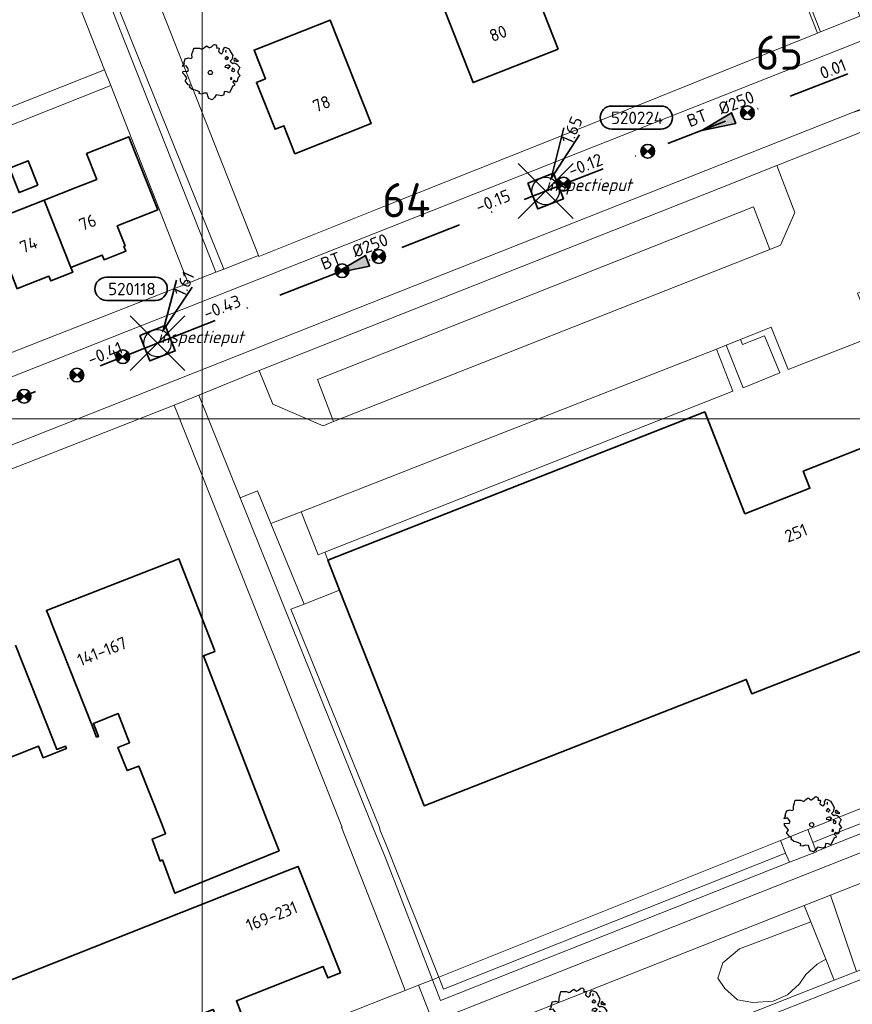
# Model space of a CAD drawing. Header units: metres. Extents: x 152391 to 157968, y 462336 to 467280.
# Tile 225 of 256: x 154960 to 155051, y 464480 to 464588. Entities that reach past the tile are written whole.
import ezdxf
from ezdxf.enums import TextEntityAlignment as Align

# ---------------------------------------------------------------- set-up
doc = ezdxf.new("R2010")
doc.units = ezdxf.units.M
doc.header["$LTSCALE"] = 0.75
doc.header["$PDMODE"] = 3
doc.header["$PDSIZE"] = 3
doc.linetypes.add('RI-VWA_BETON', pattern=[19, 9, -5, 0, -5])
doc.layers.get('0').update_dxf_attribs({"lineweight": 25})
doc.layers.get('defpoints').update_dxf_attribs({"lineweight": 25})
for name, color, linetype, lineweight in [('B-GV-GR-BOOM-S', 252, 'Continuous', 25), ('B-WE-GR-BEPLANTING_CULTUUR_BOSPLANTSOEN-GV', 251, 'Continuous', 18), ('B-WE-GR-BEPLANTING_CULTUUR_HEESTERS-GV', 251, 'Continuous', 18), ('B-WE-GR-GROENVOORZIENING-GV', 251, 'Continuous', 18), ('B-WE-GR-HAAG-GV', 251, 'Continuous', 13), ('B-WE-OG-BEBOUWING-GV', 6, 'Continuous', 35), ('B-WE-OG-BEBOUWING-T18', 1, 'Continuous', 18), ('B-WE-OG-TERREIN_CULTUURSCHEIDING-GV', 251, 'Continuous', 18), ('B-WE-VH-VERHARDING_ASFALT-GV', 251, 'Continuous', 18), ('B-WE-VH-VERHARDING_BETONSTRAATSTEEN-GV', 251, 'Continuous', 18), ('B-WE-VH-VERHARDING_TEGEL-GV', 251, 'Continuous', 18), ('N-OI-RI-T50', 130, 'Continuous', 50), ('N-OI-RI-VWA_PUTNUMMER-S @ 0.75', 36, 'Continuous', 35), ('N-OI-RI-VWA_RIOOLPUT_INSPECTIEPUT-S', 36, 'Continuous', 35), ('N-OI-RI-VWA_STROOMRICHTING-S @ 0.75', 36, 'Continuous', 35), ('N-OI-RI-VWA_TRANSPORTLEIDING_BETON_250-G', 36, 'RI-VWA_BETON', 35)]:
    doc.layers.add(name, color=color, linetype=linetype, lineweight=lineweight)
doc.layers.add('inspectieput', color=7, linetype='Continuous', plot=False)
doc.layers.add('N-OI-RI-VRIJVERVAL_HULPSTUK-S', color=210, linetype='Continuous', lineweight=35, plot=False)
doc.layers.add('X-XX-AL-TEKENBLAD_HULPLIJN-G', color=7, linetype='Continuous', lineweight=18, plot=False)
doc.styles.add('NLCS-ISO', font='isocpeur.ttf')
doc.styles.add('NLCS-ISO-M750-T18', font='NLCS-ISO.ttf', dxfattribs={"height": 1.35})
doc.styles.add('NLCS-ISO-M750-T18_CURSIEF', font='NLCS-ISO.ttf', dxfattribs={"oblique": 15, "height": 1.35})
doc.styles.add('NLCS-ISO-M750-T50', font='NLCS-ISO.ttf', dxfattribs={"height": 3.75})

# ---------------------------------------------------------------- blocks, each defined once
blk = doc.blocks.new('*U113')
at = {"ltscale": 0.1}
blk.add_hatch(color=256, dxfattribs=at).paths.add_polyline_path([(-2.5, 0), (2.5, -0.83), (2.5, 0.83)])
at = {"ltscale": 0.1, "flags": 128}
blk.add_lwpolyline([(-2.5, 0), (2.5, -0.83), (2.5, 0.83)], close=True, dxfattribs=at)
at = {"ltscale": 0.1, "style": 'NLCS-ISO'}
for tag, p in [('BOBL', (-17.58, 0)), ('MAT', (-1, 0.5))]:
    blk.add_attdef(tag, text='', height=1.8, dxfattribs=at).set_placement(p, align=Align.BOTTOM_RIGHT)
for tag, p in [('DIA', (1, 0.5)), ('BOBR', (16.63, 0))]:
    blk.add_attdef(tag, text='', height=1.8, dxfattribs=at).set_placement(p, align=Align.BOTTOM_LEFT)
at = {"layer": 'defpoints', "ltscale": 0.1, "style": 'NLCS-ISO', "flags": 1}
blk.add_attdef('JVA', text='', height=1.8, dxfattribs=at).set_placement((0, -1), align=Align.TOP_CENTER)
blk = doc.blocks.new('*U154')
at = {"ltscale": 0.1}
blk.add_hatch(color=256, dxfattribs=at).paths.add_polyline_path([(-2.5, 0), (2.5, -0.83), (2.5, 0.83)])
at = {"ltscale": 0.1, "flags": 128}
blk.add_lwpolyline([(-2.5, 0), (2.5, -0.83), (2.5, 0.83)], close=True, dxfattribs=at)
at = {"ltscale": 0.1, "style": 'NLCS-ISO'}
for tag, p in [('BOBL', (-16.9, 0)), ('MAT', (-1, 0.5))]:
    blk.add_attdef(tag, text='', height=1.8, dxfattribs=at).set_placement(p, align=Align.BOTTOM_RIGHT)
for tag, p in [('DIA', (1, 0.5)), ('BOBR', (20.1, -0.01))]:
    blk.add_attdef(tag, text='', height=1.8, dxfattribs=at).set_placement(p, align=Align.BOTTOM_LEFT)
at = {"layer": 'defpoints', "ltscale": 0.1, "style": 'NLCS-ISO', "flags": 1}
blk.add_attdef('JVA', text='', height=1.8, dxfattribs=at).set_placement((0, -1), align=Align.TOP_CENTER)
blk = doc.blocks.new('*U155')
at = {"ltscale": 0.1}
blk.add_hatch(color=256, dxfattribs=at).paths.add_polyline_path([(-2.5, 0), (2.5, -0.83), (2.5, 0.83)])
at = {"ltscale": 0.1, "flags": 128}
blk.add_lwpolyline([(-2.5, 0), (2.5, -0.83), (2.5, 0.83)], close=True, dxfattribs=at)
at = {"ltscale": 0.1, "style": 'NLCS-ISO'}
for tag, p in [('BOBL', (-23.79, 0)), ('MAT', (-1, 0.5))]:
    blk.add_attdef(tag, text='', height=1.8, dxfattribs=at).set_placement(p, align=Align.BOTTOM_RIGHT)
for tag, p in [('DIA', (1, 0.5)), ('BOBR', (22.85, -0.01))]:
    blk.add_attdef(tag, text='', height=1.8, dxfattribs=at).set_placement(p, align=Align.BOTTOM_LEFT)
at = {"layer": 'defpoints', "ltscale": 0.1, "style": 'NLCS-ISO', "flags": 1}
blk.add_attdef('JVA', text='', height=1.8, dxfattribs=at).set_placement((0, -1), align=Align.TOP_CENTER)
blk = doc.blocks.new('B-SRI-PUT_VWA-SO')
at = {"flags": 128}
blk.add_lwpolyline([(-2, 2), (2, 2), (2, -2), (-2, -2)], close=True, dxfattribs=at)
at = {"lineweight": -3, "flags": 128}
blk.add_lwpolyline([(2, -2), (2, 2), (-2, 2), (-2, -2)], close=True, dxfattribs=at)
at = {"lineweight": -3}
blk.add_circle((0, 0), 2, dxfattribs=at)
blk = doc.blocks.new('*U214')
for q in [(2.65, 9.21), (4.94, 8.21)]:
    blk.add_line((0.8, 1.83), q)
blk.add_lwpolyline([(16.81, 12.39), (9.65, 12.39, 1), (9.65, 9.01), (16.81, 9.01, 1)], format="xyb", close=True)
at = {"ltscale": 0.1, "style": 'NLCS-ISO'}
blk.add_attdef('PUTHGT', text='', height=1.8, rotation=66.4409, dxfattribs=at).set_placement((3.03, 7.02), align=Align.MIDDLE_LEFT)
blk.add_attdef('PUTNR', text='', height=1.8, dxfattribs=at).set_placement((13.33, 10.67), align=Align.MIDDLE_CENTER)
blk = doc.blocks.new('*U230')
for q in [(2.78, 9.17), (5.06, 8.14)]:
    blk.add_line((0.83, 1.82), q)
blk.add_lwpolyline([(-0.27, 9.61), (-7.43, 9.61, 1), (-7.43, 6.23), (-0.27, 6.23, 1)], format="xyb", close=True)
at = {"ltscale": 0.1, "style": 'NLCS-ISO'}
blk.add_attdef('PUTHGT', text='', height=1.8, rotation=65.6205, dxfattribs=at).set_placement((3.13, 6.98), align=Align.MIDDLE_LEFT)
blk.add_attdef('PUTNR', text='', height=1.8, dxfattribs=at).set_placement((-3.74, 7.89), align=Align.MIDDLE_CENTER)
blk = doc.blocks.new('SRI-HULP')
h = blk.add_hatch(color=256)
h.dxf.hatch_style = 1
h.paths.add_polyline_path([(-0.71, 0.71, 0.198912), (-1, 0, 0.198912), (-0.71, -0.71), (0, 0)])
h = blk.add_hatch(color=256)
h.dxf.hatch_style = 1
h.paths.add_polyline_path([(1, 0, 0.198912), (0.71, 0.71), (0, 0), (0.71, -0.71, 0.198912)])
for p, q in [((-0.71, 0.71), (0.71, -0.71)), ((-0.71, -0.71), (0.71, 0.71))]:
    blk.add_line(p, q)
blk.add_circle((0, 0), 1)
blk = doc.blocks.new('ACMAP_ANN_TEMPLATE_type knoop')
at = {"layer": 'defpoints', "style": 'NLCS-ISO-M750-T18_CURSIEF', "oblique": 15}
blk.add_attdef('type_knoop', (0, 0), '', height=1.35, dxfattribs=at)
blk = doc.blocks.new('SGR-BOOM_50_100')
at = {"linetype": 'Continuous'}
for p, q in [((-1.97, 2.11), (-1.87, 2.37)), ((-1.87, 2.37), (-1.81, 2.66)), ((-1.81, 2.66), (-1.19, 2.66)), ((-1.19, 2.66), (-0.92, 2.55)), ((-0.92, 2.55), (-0.84, 2.58)), ((-0.84, 2.58), (-0.65, 2.75)), ((-0.65, 2.75), (-0.4, 2.93)), ((-0.4, 2.93), (-0.24, 2.81)), ((-0.24, 2.81), (-0.11, 2.69)), ((-0.11, 2.69), (0.12, 2.81)), ((0.12, 2.81), (0.36, 3.04)), ((0.36, 3.04), (0.47, 3.07)), ((0.47, 3.07), (0.59, 3.02)), ((0.59, 3.02), (0.69, 2.93)), ((0.72, 2.72), (0.67, 2.66)), ((0.67, 2.66), (0.94, 2.69)), ((0.69, 2.93), (0.72, 2.72)), ((0.96, 2.64), (0.9, 2.29)), ((0.9, 2.29), (1, 2.2)), ((0.94, 2.69), (0.96, 2.64)), ((1, 2.2), (1.23, 2.05)), ((1.34, 2.14), (1.42, 2.29)), ((1.4, 2.49), (1.58, 2.78)), ((1.42, 2.29), (1.4, 2.49)), ((1.58, 2.78), (1.81, 2.72)), ((1.73, 2.43), (1.65, 2.37)), ((1.65, 2.37), (1.69, 2.23)), ((1.69, 2.23), (1.71, 2.2)), ((1.71, 2.26), (1.73, 2.43)), ((1.81, 2.72), (2.06, 2.58)), ((2.06, 2.58), (2.22, 2.26)), ((2.22, 2.26), (2.45, 1.88)), ((-2.9, 1.03), (-2.72, 1.56)), ((-2.72, 1.56), (-2.59, 1.53)), ((-2.59, 1.53), (-2.39, 1.61)), ((-2.39, 1.61), (-2.1, 1.53)), ((-2.1, 1.53), (-1.99, 1.64)), ((-2.01, 1.93), (-1.97, 2.11)), ((-1.99, 1.64), (-2.01, 1.93)), ((1.23, 2.05), (1.34, 2.14)), ((1.67, 1.61), (1.58, 1.56)), ((1.58, 1.56), (1.65, 1.47)), ((1.65, 1.47), (1.75, 1.5)), ((1.73, 1.73), (1.67, 1.61)), ((1.83, 1.73), (1.73, 1.73)), ((1.75, 1.5), (1.83, 1.38)), ((1.91, 1.67), (1.83, 1.73)), ((1.83, 1.38), (1.91, 1.5)), ((2, 1.56), (1.91, 1.67)), ((1.91, 1.5), (2, 1.56)), ((2.35, 1.41), (2.18, 1.23)), ((2.18, 1.23), (2.27, 1.12)), ((2.27, 1.12), (2.45, 1)), ((2.45, 1.88), (2.35, 1.41)), ((2.62, 1.53), (2.56, 1.44)), ((2.56, 1.44), (2.6, 1.32)), ((2.6, 1.32), (2.72, 1.23)), ((2.74, 1.53), (2.62, 1.53)), ((2.72, 1.29), (2.91, 1.2)), ((2.72, 1.23), (2.74, 1.29)), ((2.89, 1.35), (2.74, 1.53)), ((3.07, 1.26), (2.89, 1.35)), ((2.91, 1.2), (3.07, 1.26)), ((-3.03, 0.65), (-2.94, 0.85)), ((-2.65, 0.74), (-3.03, 0.65)), ((-2.99, -0.05), (-2.96, 0.15)), ((-2.96, 0.15), (-2.47, 0.12)), ((-2.94, 0.85), (-2.84, 0.94)), ((-2.84, 0.94), (-2.9, 1.03)), ((-2.53, 0.59), (-2.65, 0.74)), ((-2.37, 0.33), (-2.53, 0.59)), ((-2.47, 0.12), (-2.37, 0.33)), ((1.65, 0.74), (1.58, 0.59)), ((1.58, 0.59), (1.83, 0.56)), ((1.87, 0.82), (1.65, 0.74)), ((1.83, 0.56), (1.98, 0.45)), ((1.98, 0.82), (1.87, 0.82)), ((2.16, 0.71), (1.98, 0.82)), ((1.98, 0.45), (2.14, 0.65)), ((2.14, 0.65), (2.2, 0.74)), ((2.39, 0.33), (2.33, 0.18)), ((2.55, 0.09), (2.33, 0.18)), ((2.41, 0.53), (2.39, 0.42)), ((2.39, 0.42), (2.39, 0.33)), ((2.53, 0.42), (2.41, 0.53)), ((2.45, 1), (2.56, 1.06)), ((2.62, 0.36), (2.53, 0.42)), ((2.55, 0.09), (2.68, 0.24)), ((2.56, 1.06), (2.78, 1)), ((2.68, 0.24), (2.62, 0.36)), ((2.78, 1), (2.91, 0.91)), ((2.91, 0.91), (3.22, 0.56)), ((3.05, 0.18), (2.97, 0.07)), ((2.97, 0.07), (3.13, -0.17)), ((3.22, 0.56), (3.05, 0.18)), ((-2.74, -0.31), (-2.99, -0.05)), ((-2.76, -0.9), (-2.65, -0.75)), ((-2.41, -1.34), (-2.76, -0.9)), ((-2.55, -0.58), (-2.74, -0.31)), ((-2.65, -0.75), (-2.55, -0.58)), ((2.29, -0.52), (2.2, -0.64)), ((2.2, -0.64), (2.22, -0.75)), ((2.25, -0.75), (2.37, -0.72)), ((2.37, -0.61), (2.29, -0.52)), ((2.37, -0.72), (2.37, -0.61)), ((2.6, -0.84), (2.47, -1.04)), ((2.47, -1.04), (2.53, -1.13)), ((2.8, -1.04), (2.6, -0.84)), ((2.95, -0.93), (2.8, -1.04)), ((2.99, -0.75), (2.95, -0.93)), ((3.05, -0.55), (2.99, -0.75)), ((3.28, -0.31), (3.05, -0.55)), ((3.13, -0.17), (3.28, -0.31)), ((-2.22, -1.39), (-2.41, -1.34)), ((-2.26, -1.6), (-2.22, -1.39)), ((-1.97, -1.86), (-2.26, -1.6)), ((-1.62, -1.92), (-1.97, -1.86)), ((-1.19, -2.1), (-1.62, -1.92)), ((-1.21, -2.3), (-1.19, -2.1)), ((1.5, -2.07), (1.48, -2.42)), ((1.83, -2.1), (1.5, -2.07)), ((2.1, -2.21), (1.83, -2.1)), ((2.29, -1.8), (2.1, -2.21)), ((2.41, -1.57), (2.29, -1.8)), ((2.43, -1.48), (2.41, -1.57)), ((2.64, -1.42), (2.43, -1.48)), ((2.53, -1.13), (2.66, -1.25)), ((2.66, -1.25), (2.64, -1.42)), ((-0.98, -2.36), (-1.21, -2.3)), ((-0.71, -2.24), (-0.98, -2.36)), ((-0.34, -2.27), (-0.71, -2.24)), ((-0.28, -2.53), (-0.34, -2.27)), ((-0.24, -2.65), (-0.28, -2.53)), ((-0.17, -2.85), (-0.24, -2.65)), ((0.2, -2.97), (-0.17, -2.85)), ((0.45, -2.71), (0.2, -2.97)), ((0.63, -2.45), (0.45, -2.71)), ((1.21, -2.56), (0.63, -2.45)), ((1.48, -2.42), (1.21, -2.56))]:
    blk.add_line(p, q, dxfattribs=at)
blk.add_circle((0, 0), 0.225, dxfattribs=at)

msp = doc.modelspace()

# ---------------------------------------------------------------- linework, layer by layer
at = {"layer": 'B-WE-GR-BEPLANTING_CULTUUR_BOSPLANTSOEN-GV'}
msp.add_lwpolyline([(155046.52, 464489.38), (155041.33, 464487.42), (155038.73, 464486.42), (155036.9, 464484.9), (155036.37, 464483.23), (155037.13, 464482.08), (155038.5, 464480.86), (155040.18, 464480.56), (155042.39, 464480.71), (155043.99, 464481.4), (155045.29, 464482.62), (155045.98, 464483.61), (155047.2, 464484.75), (155048.15, 464485.31)], close=True, dxfattribs=at)
at = {"layer": 'B-WE-GR-BEPLANTING_CULTUUR_HEESTERS-GV'}
for points in [[(155020.7, 464667.32), (155016.2, 464665.54), (155022.57, 464649.3), (155035.22, 464617.13), (155038.1, 464609.8), (155038.43, 464609.93), (155047.58, 464586.67), (155051.89, 464588.41), (155022.86, 464661.84)], [(155047.25, 464586.54), (155047.58, 464586.67), (155038.43, 464609.93), (155038.1, 464609.8)], [(155046.21, 464499.47), (155046.74, 464498.07), (155048.7, 464498.84), (155051.61, 464500), (155075.9, 464509.62), (155080.37, 464511.39), (155079.74, 464512.87), (155075.27, 464511.09), (155048.16, 464500.25)], [(155076.31, 464508.65), (155080.79, 464510.42), (155080.37, 464511.39), (155075.9, 464509.62), (155051.61, 464500), (155048.7, 464498.84), (155046.74, 464498.07), (155047.11, 464497.09), (155049.07, 464497.87)], [(155043.2, 464498.27), (155005.84, 464483.33), (155006.36, 464482.03), (155043.77, 464496.89)], [(155006.03, 464480.77), (155044.18, 464495.9), (155043.77, 464496.89), (155006.36, 464482.03), (155005.84, 464483.33), (155005.15, 464483.06)]]:
    msp.add_lwpolyline(points, close=True, dxfattribs=at)
at = {"layer": 'B-WE-GR-GROENVOORZIENING-GV'}
for points in [[(154981.48, 464560.41), (154982.34, 464560.74), (154972.3, 464585.55), (154969.76, 464591.97), (154973.78, 464593.57), (154973.52, 464594.23), (154972.43, 464593.79), (154968.84, 464592.37), (154971.64, 464585.29)], [(154986.12, 464562.22), (154974.05, 464592.88), (154973.78, 464593.57), (154969.76, 464591.97), (154972.3, 464585.55), (154982.34, 464560.74)], [(154994.34, 464544.07), (154992.57, 464548.66), (155040.27, 464567.56), (155042.05, 464562.9), (155043.19, 464563.36), (155044.78, 464566.92), (155042.79, 464572.07), (155036.88, 464569.7), (154986.2, 464549.64), (154987.69, 464545.96), (154993.19, 464543.62)], [(154993.72, 464528.92), (155000, 464531.39), (155034.92, 464545.13), (155039.31, 464533.99), (155046.42, 464536.79), (155045.69, 464538.65), (155059.11, 464543.93), (155053.1, 464558.69), (155051.61, 464558.12), (155053.5, 464553.45), (155044.05, 464549.76), (155042.18, 464554.38), (155038.84, 464553.04), (155039.06, 464552.5), (155041.46, 464553.45), (155043.12, 464549.39), (155039.14, 464547.78), (155037.26, 464552.41), (155036.2, 464551.99), (155038.01, 464547.39), (154993.37, 464529.8)], [(155005.15, 464483.06), (155005.84, 464483.33), (155000, 464497.98), (154999.45, 464499.36), (154999.35, 464499.72), (154999.24, 464500), (154989.67, 464523.55), (154991.11, 464524.12), (154987.49, 464532.92), (154986.02, 464536.5), (154984.13, 464535.74), (154998.53, 464500), (155000, 464496.37)]]:
    msp.add_lwpolyline(points, close=True, dxfattribs=at)
at = {"layer": 'B-WE-GR-HAAG-GV'}
msp.add_lwpolyline([(154981.48, 464560.41), (154982.34, 464560.74), (154972.3, 464585.55), (154969.76, 464591.97), (154973.78, 464593.57), (154973.52, 464594.23), (154972.43, 464593.79), (154968.84, 464592.37), (154971.64, 464585.29)], close=True, dxfattribs=at)
at = {"layer": 'B-WE-OG-BEBOUWING-GV'}
for points in [[(155018.88, 464584.78), (155014.27, 464596.56), (155004.98, 464592.93), (155009.59, 464581.14)], [(154990.12, 464573.35), (154998.44, 464576.66), (154993.95, 464587.97), (154985.65, 464584.68), (154986.89, 464581.55), (154985.9, 464581.16), (154987.94, 464576.03), (154988.9, 464576.41)], [(154965.6, 464560.92), (154969.04, 464562.28), (154969.25, 464561.76), (154971.63, 464562.7), (154971.42, 464563.23), (154971.55, 464563.28), (154970.69, 464565.47), (154975.11, 464567.22), (154971.94, 464575.21), (154967.33, 464573.38), (154968.45, 464570.55), (154966.38, 464569.73), (154962.69, 464568.27)], [(154962.01, 464569.91), (154960.95, 464572.58), (154958.89, 464571.77), (154959.95, 464569.1)], [(154965.6, 464560.92), (154962.69, 464568.27), (154956.82, 464565.97), (154959.74, 464558.6), (154959.78, 464558.62), (154963.22, 464559.98), (154963.43, 464559.45), (154965.81, 464560.39)], [(154968.43, 464509.57), (154968.64, 464509.66), (154968.08, 464511.08), (154970.79, 464512.15), (154972.04, 464508.97), (154970.75, 464508.46), (154971.76, 464505.91), (154973.04, 464506.41), (154975.58, 464500), (154975.97, 464499.01), (154974.51, 464498.43), (154975.38, 464496.03), (154975.63, 464496.16), (154976.97, 464492.51), (154988.38, 464497.15), (154987.27, 464500), (154980.11, 464518.45), (154981.36, 464518.94), (154981.31, 464519.09), (154977.42, 464529.07), (154962.94, 464523.43), (154963.37, 464522.35), (154963.37, 464522.34), (154963.78, 464521.3), (154967.9, 464510.91)]]:
    msp.add_lwpolyline(points, close=True, dxfattribs=at)
for points in [[(155059.11, 464543.93), (155045.69, 464538.65), (155046.42, 464536.79), (155039.31, 464533.99), (155034.92, 464545.13), (155000, 464531.39), (154993.72, 464528.92), (154995, 464525.65), (155000, 464512.91), (155004.25, 464502.07), (155036.68, 464514.79), (155039.47, 464515.89), (155040.09, 464514.31), (155070.28, 464526.16)], [(154954.97, 464505.8), (154962.07, 464508.6), (154962.58, 464507.33), (154965.12, 464508.33), (154965.01, 464508.6), (154964.07, 464508.23), (154963.67, 464509.23), (154959.56, 464519.63)], [(154957.95, 464469.17), (154960.4, 464470.14), (154959.94, 464471.3), (154969.41, 464475.05), (154969.87, 464473.89), (154972.29, 464474.85), (154971.79, 464476.1), (154981.17, 464479.81), (154981.68, 464478.52), (154984.21, 464479.52), (154983.71, 464480.76), (154993.2, 464484.51), (154993.7, 464483.25), (154995.08, 464483.79), (154990.58, 464495.15), (154990.47, 464495.45), (154989.24, 464494.97), (154977.79, 464490.43), (154931.4, 464472.08)]]:
    msp.add_lwpolyline(points, dxfattribs=at)
at = {"layer": 'B-WE-OG-TERREIN_CULTUURSCHEIDING-GV'}
for points in [[(155062.8, 464487.34), (155062.76, 464487.11), (155062.3, 464486.27), (155061.61, 464485.74), (155060.44, 464485.57), (155059.17, 464485.66), (155058.96, 464485.83), (155023.39, 464471.81), (155038.91, 464432.82), (155040.06, 464429.92), (155052.29, 464399.2), (155150.51, 464437.48), (155121.66, 464510.55), (155092.69, 464499.12), (155092.44, 464499.02), (155089.83, 464497.99), (155086.19, 464496.56)], [(155082.64, 464505.73), (155068.16, 464500), (155048.68, 464492.3), (155051.52, 464483.97), (155058.18, 464486.59), (155057.8, 464487.45), (155058.03, 464488.33), (155058.82, 464489.03), (155059.71, 464489.32), (155060.68, 464489.41), (155061.54, 464489.24), (155062.07, 464488.86), (155062.57, 464488.32), (155085.83, 464497.49)], [(155049.08, 464483.01), (155048.15, 464485.31), (155047.2, 464484.75), (155045.98, 464483.61), (155045.29, 464482.62), (155043.99, 464481.4), (155042.39, 464480.71), (155040.18, 464480.56), (155038.5, 464480.86), (155037.13, 464482.08), (155036.37, 464483.23), (155036.9, 464484.9), (155038.73, 464486.42), (155041.33, 464487.42), (155046.52, 464489.38), (155045.8, 464491.18), (155007.82, 464476.14), (155010.99, 464468), (155022.09, 464472.37)]]:
    msp.add_lwpolyline(points, close=True, dxfattribs=at)
msp.add_lwpolyline([(155150.51, 464437.48), (155052.29, 464399.2), (155040.06, 464429.92), (155038.91, 464432.82), (155023.39, 464471.81), (155058.96, 464485.83), (155058.41, 464486.27), (155058.18, 464486.59), (155051.52, 464483.97), (155049.08, 464483.01), (155022.09, 464472.37), (155037.98, 464432.45), (155039.13, 464429.55), (155051.73, 464397.91), (155151.8, 464436.92)], dxfattribs=at)
at = {"layer": 'B-WE-VH-VERHARDING_ASFALT-GV'}
msp.add_lwpolyline([(154899.04, 464517.78), (155051.08, 464577.87), (155106.16, 464599.67), (155106.92, 464599.97), (155104.15, 464606.34), (154933.32, 464538.77), (154927.96, 464536.65), (154896.51, 464524.2)], close=True, dxfattribs=at)
at = {"layer": 'B-WE-VH-VERHARDING_BETONSTRAATSTEEN-GV'}
msp.add_lwpolyline([(155051.68, 464575.56), (155042.79, 464572.07), (155044.78, 464566.92), (155043.19, 464563.36), (155042.05, 464562.9), (154994.34, 464544.07), (154993.19, 464543.62), (154987.69, 464545.96), (154986.2, 464549.64), (154979.62, 464546.95), (154984.13, 464535.74), (154986.02, 464536.5), (154987.49, 464532.92), (154990.8, 464534.21), (155036.2, 464551.99), (155037.26, 464552.41), (155038.84, 464553.04), (155042.18, 464554.38), (155044.05, 464549.76), (155053.5, 464553.45)], dxfattribs=at)
for points in [[(154994.34, 464544.07), (155042.05, 464562.9), (155040.27, 464567.56), (154992.57, 464548.66)], [(154993.37, 464529.8), (155038.01, 464547.39), (155036.2, 464551.99), (154990.8, 464534.21), (154992.64, 464529.52)], [(155046.74, 464498.07), (155046.21, 464499.47), (155046.19, 464499.46), (155043.24, 464498.28), (155043.2, 464498.27), (155043.77, 464496.89), (155044.18, 464495.9), (155047.13, 464497.05), (155047.11, 464497.09)]]:
    msp.add_lwpolyline(points, close=True, dxfattribs=at)
at = {"layer": 'B-WE-VH-VERHARDING_TEGEL-GV'}
for points in [[(154952.99, 464643.8), (154949.1, 464642.26), (154949.47, 464641.33), (154943.88, 464639.11), (154944.51, 464637.48), (154947.27, 464638.56), (154949.42, 464633.08), (154950.17, 464631.16), (154959.11, 464608.31), (154960.29, 464605.43), (154969.29, 464582.54), (154969.97, 464580.81), (154978.45, 464559.22), (154979.97, 464559.81), (154981.48, 464560.41), (154971.64, 464585.29), (154968.84, 464592.37), (154962.77, 464607.71), (154950.18, 464639.53), (154954.08, 464641.07)], [(154964.71, 464580.72), (154923.39, 464564.29), (154924.07, 464562.57), (154924.42, 464562.72), (154929.22, 464564.61), (154930, 464564.92), (154969.97, 464580.81), (154969.29, 464582.54)], [(155037.26, 464552.41), (155039.14, 464547.78), (155043.12, 464549.39), (155041.46, 464553.45), (155039.06, 464552.5), (155038.84, 464553.04)], [(154987.62, 464518.96), (154995.18, 464500), (154995.28, 464499.74), (154995.22, 464499.72), (154996.16, 464497.34), (155000, 464487.49), (155002.18, 464481.89), (155003.62, 464482.45), (155005.15, 464483.06), (155000, 464496.37), (154998.53, 464500), (154984.13, 464535.74), (154979.62, 464546.95), (154976.9, 464545.86), (154986.72, 464521.22)], [(154995, 464525.65), (154993.72, 464528.92), (154993.37, 464529.8), (154992.64, 464529.52), (154990.8, 464534.21), (154987.49, 464532.92), (154991.11, 464524.12)], [(155044.18, 464495.9), (155006.03, 464480.77), (155005.15, 464483.06), (155003.62, 464482.45), (155004.76, 464479.57), (155005.2, 464478.45), (155059.69, 464500), (155132.04, 464528.63), (155133.52, 464529.22), (155134.33, 464531.16), (155134.17, 464531.57), (155131.25, 464530.41), (155084.39, 464511.86), (155080.79, 464510.42), (155076.31, 464508.65), (155049.07, 464497.87), (155047.11, 464497.09), (155047.13, 464497.05)], [(155005.2, 464478.45), (155006.35, 464475.56), (155007.82, 464476.14), (155045.8, 464491.18), (155048.68, 464492.3), (155068.16, 464500), (155082.64, 464505.73), (155086.05, 464507.08), (155133.2, 464525.68), (155132.04, 464528.63), (155059.69, 464500)], [(155048.15, 464485.31), (155049.08, 464483.01), (155051.52, 464483.97), (155048.68, 464492.3), (155045.8, 464491.18), (155046.52, 464489.38)]]:
    msp.add_lwpolyline(points, close=True, dxfattribs=at)
for points in [[(155100.72, 464607.6), (155095.1, 464605.23), (155059.54, 464591.28), (155054.64, 464589.37), (155051.89, 464588.41), (155047.58, 464586.67), (155047.25, 464586.54), (155026.78, 464578.3), (155000, 464567.65), (154986.18, 464562.13), (154986.12, 464562.22), (154982.34, 464560.74), (154981.48, 464560.41), (154979.97, 464559.81), (154978.45, 464559.22), (154943.69, 464545.59), (154938.38, 464543.51), (154932.92, 464541.37), (154933.32, 464538.77), (155104.15, 464606.34), (155104.35, 464606.41)], [(155056.9, 464578.32), (155051.82, 464578.07), (155051.08, 464577.87), (154899.04, 464517.78), (154897.38, 464517.12)], [(154955.86, 464537.62), (154976.9, 464545.86), (154979.62, 464546.95), (154986.2, 464549.64), (155036.88, 464569.7), (155042.79, 464572.07), (155051.68, 464575.56), (155052.42, 464575.95), (155052.81, 464575.93), (155059.4, 464578.53)], [(154953.99, 464459.28), (154972.2, 464466.56), (155000, 464477.67), (155003.28, 464478.98), (155003.61, 464478.15), (155005.2, 464478.45), (155004.76, 464479.57), (155003.62, 464482.45), (155002.18, 464481.89), (155000, 464481.02), (154996.69, 464479.71), (154918.57, 464448.74)]]:
    msp.add_lwpolyline(points, dxfattribs=at)
at = {"layer": 'inspectieput'}
for p in [(155017.52, 464569.28), (154975.09, 464552.65)]:
    msp.add_point(p, dxfattribs=at)
at = {"layer": 'N-OI-RI-VWA_TRANSPORTLEIDING_BETON_250-G'}
for p, q in [((155017.52, 464569.28), (155055.16, 464583.88)), ((154975.09, 464552.65), (155017.52, 464569.28)), ((154975.09, 464552.65), (154928.9, 464534.31))]:
    msp.add_line(p, q, dxfattribs=at)
at = {"layer": 'X-XX-AL-TEKENBLAD_HULPLIJN-G', "flags": 128}
for points in [[(155303.4, 464974.89), (154995.9, 464974.89), (154838.4, 464974.89), (154688.4, 464974.89), (154688.4, 464759.64), (154688.4, 464544.39), (154838.4, 464544.39), (154995.9, 464544.39), (155153.4, 464544.39), (155153.4, 464633.9), (155303.4, 464633.9)], [(154979.96, 464691.57), (154672.46, 464691.57), (154514.96, 464691.57), (154364.96, 464691.57), (154364.96, 464476.32), (154364.96, 464261.07), (154514.96, 464261.07), (154672.46, 464261.07), (154829.96, 464261.07), (154829.96, 464350.58), (154979.96, 464350.58)]]:
    msp.add_lwpolyline(points, close=True, dxfattribs=at)

# ---------------------------------------------------------------- block references
at = {"layer": 'B-GV-GR-BOOM-S', "transparency": 33554559}
for p in [(154980.86, 464582.23), (155046.62, 464500.01), (155021, 464479.1)]:
    msp.add_blockref('SGR-BOOM_50_100', p, dxfattribs=at)
at = {"layer": 'defpoints'}
for p in [(155017.52, 464569.28), (154975.09, 464552.65)]:
    msp.add_blockref('ACMAP_ANN_TEMPLATE_type knoop', p, dxfattribs=at).add_auto_attribs({'type_knoop': 'inspectieput'})
at = {"layer": 'N-OI-RI-VRIJVERVAL_HULPSTUK-S', "xscale": 0.75, "yscale": 0.75, "zscale": 0.75}
for p in [(155039.59, 464577.84), (155028.69, 464573.62), (155019.47, 464570.03), (154999.27, 464562.12), (154995.27, 464560.56), (154971.28, 464551.16), (154966.27, 464549.16), (154960.5, 464546.84)]:
    msp.add_blockref('SRI-HULP', p, dxfattribs=at)
at = {"layer": 'N-OI-RI-VWA_PUTNUMMER-S @ 0.75', "xscale": 0.75, "yscale": 0.75, "zscale": 0.75}
for name, p, values in [('*U214', (155017.52, 464569.28), {'PUTNR': '520224', 'PUTHGT': '1.65'}), ('*U230', (154975.09, 464552.65), {'PUTNR': '520118', 'PUTHGT': '1.61'})]:
    msp.add_blockref(name, p, dxfattribs=at).add_auto_attribs(values)
at = {"layer": 'N-OI-RI-VWA_RIOOLPUT_INSPECTIEPUT-S', "xscale": 0.75, "yscale": 0.75, "zscale": 0.75}
for p, rotation in [((155017.52, 464569.28), 21.20053741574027), ((154975.09, 464552.65), 21.40218289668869)]:
    msp.add_blockref('B-SRI-PUT_VWA-SO', p, dxfattribs=dict(at, rotation=rotation))
at = {"layer": 'N-OI-RI-VWA_STROOMRICHTING-S @ 0.75', "xscale": 0.75, "yscale": 0.75, "zscale": 0.75}
for name, p, rotation, values in [('*U113', (155036.34, 464576.58), 21.20053741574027, {'MAT': 'BT', 'DIA': '%%c250', 'BOBL': '-0.12', 'BOBR': '0.01'}), ('*U154', (154996.3, 464560.97), 21.40218289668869, {'MAT': 'BT', 'DIA': '%%c250', 'BOBL': '-0.43', 'BOBR': '-0.15'}), ('*U155', (154951.99, 464543.48), 21.65583146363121, {'MAT': 'BT', 'DIA': '%%c250', 'BOBL': '-0.53', 'BOBR': '-0.41'})]:
    msp.add_blockref(name, p, dxfattribs=dict(at, rotation=rotation)).add_auto_attribs(values)

# ---------------------------------------------------------------- texts
at = {"layer": 'B-WE-OG-BEBOUWING-T18', "style": 'NLCS-ISO-M750-T18'}
for s, rotation, p in [('80', 21.4, (155012.33, 464586.51)), ('78', 21.7, (154993.03, 464578.82)), ('76', 21.6, (154967.45, 464565.85)), ('74', 21.6, (154960.99, 464563.4)), ('251', 21.5, (155044.9, 464531.9)), ('141-167', 21.6, (154969.02, 464518.95)), ('169-231', 21.6, (154987.57, 464490))]:
    msp.add_text(s, height=1.35, rotation=rotation, dxfattribs=at).set_placement(p, align=Align.MIDDLE)
at = {"layer": 'N-OI-RI-T50', "style": 'NLCS-ISO-M750-T50'}
for s, p in [('65', (155040.48, 464582.53)), ('64', (154999.66, 464566.4))]:
    msp.add_text(s, height=3.75, dxfattribs=at).set_placement(p)

doc.saveas('drawing.dxf')
